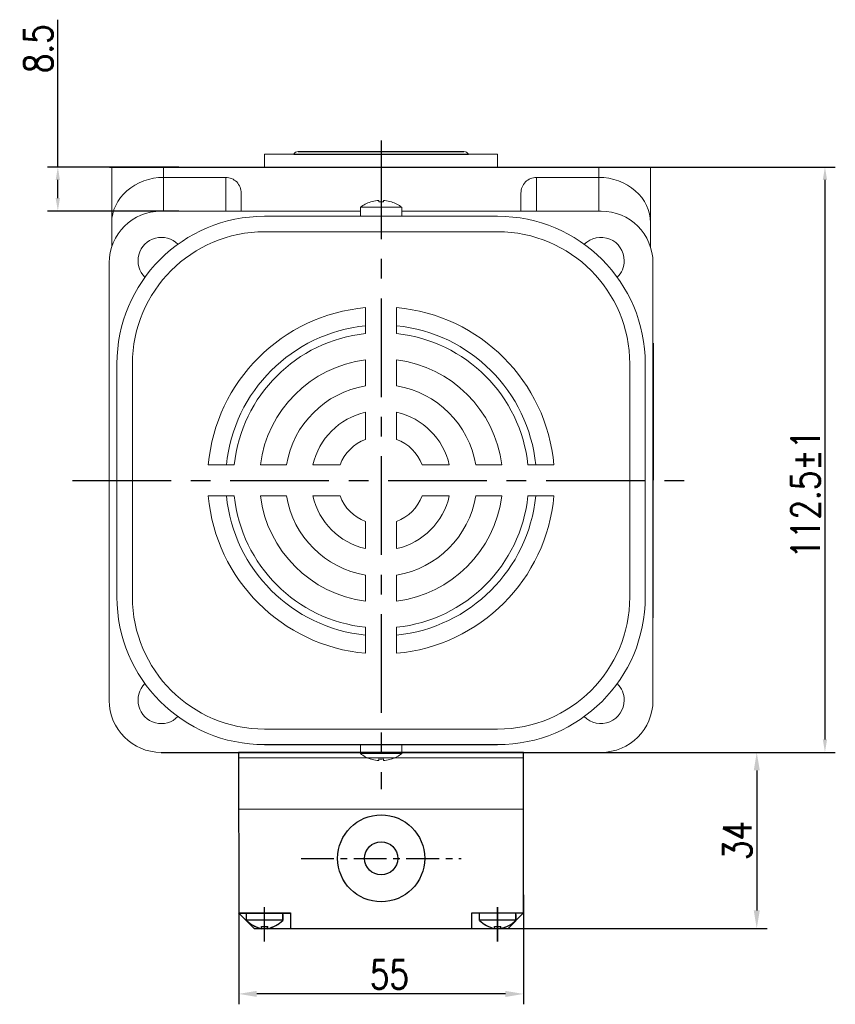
# Model space of a CAD drawing. Header units: inches. Extents: x 331 to 12887, y -474 to 4488.
# Tile 93 of 122: x 8650 to 8807, y 2988 to 3178. Entities that reach past the tile are written whole.
import ezdxf

# ---------------------------------------------------------------- set-up
doc = ezdxf.new("R2010")
doc.units = ezdxf.units.IN
doc.header["$LTSCALE"] = 10
doc.header["$MEASUREMENT"] = 0
doc.linetypes.add('CENTER', pattern=[10.16, 6.35, -1.27, 1.27, -1.27])
for name, color, linetype in [('1轮廓实线层', 7, 'Continuous'), ('3中心线层', 1, 'CENTER'), ('7标注层', 4, 'Continuous')]:
    doc.layers.add(name, color=color, linetype=linetype)
doc.styles.add('TH_GBDIM', font='romans.shx', dxfattribs={"width": 0.8, "bigfont": 'gbcbig.shx'})
doc.dimstyles.new('TH_GBDIM', dxfattribs={"dimtxt": 3.5, "dimasz": 2.5, "dimexe": 2, "dimexo": 0, "dimgap": 1, "dimtad": 1, "dimdec": 4, "dimdsep": 46, "dimtxsty": 'TH_GBDIM', "dimcen": 0.09, "dimclrd": 4, "dimclre": 4, "dimclrt": 3, "dimadec": 0, "dimazin": 0, "dimtfac": 1, "dimtdec": 4, "dimtmove": 0, "dimatfit": 3, "dimfxl": 1, "dimtzin": 0, "dimarcsym": 0})

# ---------------------------------------------------------------- blocks, each defined once
blk = doc.blocks.new('*D764')
at = {"layer": '7标注层', "color": 4, "lineweight": -2, "transparency": 16777216}
for p, q in [((8657.31, 3149.42), (8657.31, 3177.86)), ((8680.7, 3149.42), (8655.31, 3149.42)), ((8657.31, 3143.42), (8657.31, 3146.92)), ((8680.7, 3140.92), (8655.31, 3140.92))]:
    blk.add_line(p, q, dxfattribs=at)
at = {"layer": '7标注层', "color": 4, "transparency": 16777216}
for points in [[(8656.89, 3146.92), (8657.72, 3146.92), (8657.31, 3149.42)], [(8656.89, 3143.42), (8657.72, 3143.42), (8657.31, 3140.92)]]:
    blk.add_solid(points, dxfattribs=at)
at = {"layer": 'Defpoints', "color": 0, "transparency": 16777216}
for p in [(8657.31, 3149.42), (8680.7, 3149.42), (8680.7, 3140.92)]:
    blk.add_point(p, dxfattribs=at)
at = {"layer": '7标注层', "color": 3, "transparency": 16777216, "insert": (8653.56, 3172.25), "char_height": 5.5, "attachment_point": 5, "rotation": 90, "style": 'TH_GBDIM'}
blk.add_mtext('8.5', dxfattribs=at)
blk = doc.blocks.new('*D638')
at = {"layer": '7标注层', "color": 4, "lineweight": -2, "transparency": 16777216}
for p, q in [((8667.27, 3149.42), (8807.4, 3149.42)), ((8805.4, 3146.92), (8805.4, 3038.93)), ((8759.94, 3036.43), (8807.4, 3036.43))]:
    blk.add_line(p, q, dxfattribs=at)
at = {"layer": '7标注层', "color": 4, "transparency": 16777216}
for points in [[(8804.98, 3146.92), (8805.81, 3146.92), (8805.4, 3149.42)], [(8804.98, 3038.93), (8805.81, 3038.93), (8805.4, 3036.43)]]:
    blk.add_solid(points, dxfattribs=at)
at = {"layer": 'Defpoints', "color": 0, "transparency": 16777216}
for p in [(8667.27, 3149.42), (8759.94, 3036.43), (8805.4, 3036.43)]:
    blk.add_point(p, dxfattribs=at)
at = {"layer": '7标注层', "color": 3, "transparency": 16777216, "insert": (8801.65, 3086.27), "char_height": 5.5, "attachment_point": 5, "rotation": 90, "style": 'TH_GBDIM'}
blk.add_mtext('112.5%%P1', dxfattribs=at)
blk = doc.blocks.new('*D974')
at = {"layer": '7标注层', "color": 4, "lineweight": -2, "transparency": 16777216}
for p, q in [((8747.61, 3036.43), (8794.23, 3036.43)), ((8792.23, 3032.93), (8792.23, 3005.93)), ((8737.77, 3002.43), (8794.23, 3002.43))]:
    blk.add_line(p, q, dxfattribs=at)
at = {"layer": '7标注层', "color": 4, "transparency": 16777216}
for points in [[(8791.65, 3032.93), (8792.82, 3032.93), (8792.23, 3036.43)], [(8791.65, 3005.93), (8792.82, 3005.93), (8792.23, 3002.43)]]:
    blk.add_solid(points, dxfattribs=at)
at = {"layer": 'Defpoints', "color": 0, "transparency": 16777216}
for p in [(8747.61, 3036.43), (8737.77, 3002.43), (8792.23, 3002.43)]:
    blk.add_point(p, dxfattribs=at)
at = {"layer": '7标注层', "color": 3, "transparency": 16777216, "insert": (8788.48, 3019.43), "char_height": 5.5, "attachment_point": 5, "rotation": 90, "style": 'TH_GBDIM'}
blk.add_mtext('34', dxfattribs=at)
blk = doc.blocks.new('*D975')
at = {"layer": '7标注层', "color": 4, "lineweight": -2, "transparency": 16777216}
for p, q in [((8692.22, 3008.92), (8692.22, 2987.81)), ((8747.22, 3008.91), (8747.22, 2987.8)), ((8743.72, 2989.8), (8695.72, 2989.8))]:
    blk.add_line(p, q, dxfattribs=at)
at = {"layer": '7标注层', "color": 4, "transparency": 16777216}
for points in [[(8695.72, 2990.39), (8695.72, 2989.22), (8692.22, 2989.81)], [(8743.72, 2990.38), (8743.72, 2989.21), (8747.22, 2989.8)]]:
    blk.add_solid(points, dxfattribs=at)
at = {"layer": 'Defpoints', "color": 0, "transparency": 16777216}
for p in [(8692.22, 3008.92), (8747.22, 3008.91), (8692.22, 2989.81)]:
    blk.add_point(p, dxfattribs=at)
at = {"layer": '7标注层', "color": 3, "transparency": 16777216, "insert": (8721.32, 2993.55), "char_height": 5.5, "attachment_point": 5, "rotation": 359.9908, "style": 'TH_GBDIM'}
blk.add_mtext('55', dxfattribs=at)

msp = doc.modelspace()

# ---------------------------------------------------------------- linework, layer by layer
at = {"linetype": 'Continuous', "lineweight": 15}
msp.add_line((8697.21662, 3151.91757), (8742.21663, 3151.91757), dxfattribs=at)
at = {"color": 7, "linetype": 'Continuous', "lineweight": 15}
for p, q in [((8667.71662, 3149.41757), (8677.71663, 3149.41757)), ((8667.71662, 3138.6565), (8667.71662, 3149.41757)), ((8677.71663, 3149.41757), (8677.71663, 3147.41757)), ((8677.71663, 3149.41757), (8761.71662, 3149.41757)), ((8761.71662, 3147.41757), (8761.71662, 3149.41757)), ((8761.71662, 3149.41757), (8771.71663, 3149.41757)), ((8771.71663, 3149.41757), (8771.71663, 3138.6565)), ((8689.71663, 3147.41757), (8677.71663, 3147.41757)), ((8677.71663, 3147.41757), (8677.71663, 3140.91757)), ((8689.71663, 3140.91757), (8689.71663, 3147.41757)), ((8749.71662, 3147.41757), (8761.71662, 3147.41757)), ((8749.71662, 3147.41757), (8749.71662, 3140.91757)), ((8761.71662, 3140.91757), (8761.71662, 3147.41757)), ((8692.71662, 3144.39129), (8692.71662, 3140.91757)), ((8746.71663, 3140.91757), (8746.71663, 3144.39129)), ((8719.27662, 3142.68412), (8719.27662, 3142.9603)), ((8720.15662, 3142.9603), (8720.15662, 3142.68412)), ((8715.71662, 3140.91757), (8677.23324, 3140.91757)), ((8697.21662, 3139.91757), (8742.21663, 3139.91757)), ((8719.71662, 3141.64104), (8715.71662, 3141.64104)), ((8723.71662, 3141.64104), (8719.71662, 3141.64104)), ((8762.20001, 3140.91757), (8723.71662, 3140.91757)), ((8667.71662, 3133.98771), (8667.71662, 3138.6565)), ((8771.71663, 3138.6565), (8771.71663, 3133.98771)), ((8742.21663, 3136.91757), (8697.21662, 3136.91757)), ((8667.2339, 3131.40095), (8667.2339, 3092.91757)), ((8772.19935, 3046.43418), (8772.19935, 3131.40095)), ((8716.71662, 3117.25923), (8716.71662, 3122.28297)), ((8722.71662, 3117.25923), (8722.71662, 3122.28297)), ((8668.71662, 3066.41757), (8668.71662, 3111.41757)), ((8668.71663, 3066.41757), (8668.71663, 3111.41757)), ((8668.71663, 3066.41757), (8668.71663, 3111.41757)), ((8668.71663, 3066.41757), (8668.71663, 3111.41757)), ((8671.71662, 3111.41757), (8671.71662, 3066.41757)), ((8671.71662, 3111.41757), (8671.71662, 3066.41757)), ((8671.71663, 3111.41757), (8671.71663, 3066.41757)), ((8716.71662, 3107.1727), (8716.71662, 3112.22529)), ((8722.71662, 3107.1727), (8722.71662, 3112.22529)), ((8767.71663, 3111.41757), (8767.71663, 3066.41757)), ((8770.71662, 3066.41757), (8770.71662, 3111.41757)), ((8716.71662, 3096.84539), (8716.71662, 3102.08001)), ((8722.71662, 3096.84539), (8722.71662, 3102.08001)), ((8667.2339, 3092.91757), (8667.2339, 3046.43418)), ((8691.37496, 3091.91757), (8686.35122, 3091.91757)), ((8701.46149, 3091.91757), (8696.4089, 3091.91757)), ((8711.7888, 3091.91757), (8706.55418, 3091.91757)), ((8732.87907, 3091.91757), (8727.64445, 3091.91757)), ((8743.02435, 3091.91757), (8737.97176, 3091.91757)), ((8753.08203, 3091.91757), (8748.05829, 3091.91757)), ((8691.37496, 3085.91757), (8686.35122, 3085.91757)), ((8701.46149, 3085.91757), (8696.4089, 3085.91757)), ((8711.7888, 3085.91757), (8706.55418, 3085.91757)), ((8732.87907, 3085.91757), (8727.64445, 3085.91757)), ((8743.02435, 3085.91757), (8737.97176, 3085.91757)), ((8753.08203, 3085.91757), (8748.05829, 3085.91757)), ((8716.71662, 3075.75512), (8716.71662, 3080.98974)), ((8722.71662, 3075.75512), (8722.71662, 3080.98974)), ((8716.71662, 3065.60984), (8716.71662, 3070.66243)), ((8722.71662, 3065.60984), (8722.71662, 3070.66243)), ((8716.71662, 3055.55217), (8716.71662, 3060.5759)), ((8722.71662, 3055.55217), (8722.71662, 3060.5759)), ((8742.21663, 3040.91757), (8697.21662, 3040.91757)), ((8677.23324, 3036.43484), (8762.20001, 3036.43484)), ((8715.71662, 3036.19409), (8723.71662, 3036.19409)), ((8715.71662, 3036.19409), (8723.41352, 3036.19409)), ((8715.71663, 3036.19409), (8719.71662, 3036.19409)), ((8719.71662, 3036.19409), (8723.71663, 3036.19409)), ((8723.41352, 3036.19409), (8723.71662, 3036.19409)), ((8719.27662, 3034.87484), (8719.27662, 3035.15101)), ((8719.27662, 3035.15101), (8719.27662, 3034.87484)), ((8719.27662, 3034.87484), (8719.27662, 3035.15101)), ((8720.15662, 3035.15101), (8720.15662, 3034.87484)), ((8720.15662, 3034.87484), (8720.15662, 3035.15101)), ((8720.15662, 3035.15101), (8720.15662, 3034.87484))]:
    msp.add_line(p, q, dxfattribs=at)
for p, q in [((8692.21662, 3035.40204), (8747.21662, 3035.43397)), ((8747.21866, 3005.42541), (8747.21662, 3036.42715)), ((8693.71662, 3003.9995), (8693.71662, 3005.43484)), ((8693.73662, 3003.97729), (8693.73578, 3005.41264)), ((8700.71662, 3003.9995), (8700.71662, 3005.43484)), ((8700.71662, 3005.13209), (8700.71662, 3003.99949)), ((8700.73661, 3003.98136), (8700.73578, 3005.4167)), ((8700.73596, 3005.11395), (8700.73661, 3003.98136)), ((8738.71662, 3003.9995), (8738.71662, 3005.43484)), ((8738.73661, 3004.00226), (8738.73578, 3005.4376)), ((8745.71662, 3003.9995), (8745.71662, 3005.43484)), ((8745.71662, 3005.13209), (8745.71662, 3003.99949)), ((8745.73661, 3004.00632), (8745.73577, 3005.44167)), ((8745.73595, 3005.13891), (8745.73661, 3004.00632)), ((8693.71662, 3004.0939), (8700.71662, 3004.0939)), ((8693.73656, 3004.0717), (8700.73656, 3004.07576)), ((8738.71662, 3004.0939), (8745.71662, 3004.0939)), ((8738.73655, 3004.09666), (8745.73655, 3004.10073)), ((8696.61662, 3002.83484), (8697.81662, 3002.83484)), ((8696.61662, 3002.40664), (8696.61662, 3002.83484)), ((8696.63729, 3002.81432), (8697.83729, 3002.81502)), ((8696.63754, 3002.38613), (8696.63729, 3002.81432)), ((8697.81662, 3002.40664), (8697.81662, 3002.83484)), ((8697.83754, 3002.38682), (8697.83729, 3002.81502)), ((8741.61662, 3002.83484), (8742.81662, 3002.83484)), ((8741.61662, 3002.40664), (8741.61662, 3002.83484)), ((8741.63728, 3002.83929), (8742.83728, 3002.83998)), ((8741.63753, 3002.41109), (8741.63728, 3002.83929)), ((8742.81662, 3002.40664), (8742.81662, 3002.83484)), ((8742.83753, 3002.41179), (8742.83728, 3002.83998))]:
    msp.add_line(p, q)
at = {"color": 7, "linetype": 'Continuous', "lineweight": 15, "flags": 128}
for points in [[(8717.70914, 3142.68412), (8717.70581, 3142.6899), (8717.70342, 3142.69402), (8717.702, 3142.6965), (8717.70152, 3142.69732)], [(8721.73173, 3142.69732), (8721.73125, 3142.6965), (8721.72982, 3142.69402), (8721.72744, 3142.6899), (8721.72411, 3142.68412)], [(8717.70152, 3035.13781), (8717.702, 3035.13864), (8717.70342, 3035.14111), (8717.70581, 3035.14524), (8717.70914, 3035.15101)], [(8717.70152, 3035.13781), (8717.70199, 3035.13864), (8717.70343, 3035.14111), (8717.70581, 3035.14524), (8717.70914, 3035.15101)], [(8721.72411, 3035.15101), (8721.72744, 3035.14524), (8721.72982, 3035.14111), (8721.73125, 3035.13864), (8721.73173, 3035.13781)], [(8721.73173, 3035.13781), (8721.73125, 3035.13864), (8721.72982, 3035.14111), (8721.72744, 3035.14524), (8721.72411, 3035.15101)], [(8721.72411, 3035.15101), (8721.72744, 3035.14524), (8721.72982, 3035.14111), (8721.73125, 3035.13864), (8721.73173, 3035.13781)]]:
    msp.add_lwpolyline(points, dxfattribs=at)
at = {"color": 7, "linetype": 'Continuous', "lineweight": 15}
for centre, radius, start, end in [((8703.71662, 3151.41757), 1, 90, 150), ((8735.71662, 3151.41757), 1, 30, 90), ((8719.71662, 3136.51757), 6.5, 108.0602081, 127.9798724), ((8719.71662, 3136.51757), 6.48509, 96.5521722, 108.0323524), ((8719.71662, 3135.35706), 7.34026, 86.5634365, 93.4365635), ((8719.71662, 3136.51757), 6.48509, 71.9676476, 83.4478278), ((8719.71662, 3136.51757), 6.5, 52.0201276, 71.9397919), ((8697.21662, 3111.41757), 28.5, 90, 180), ((8742.21662, 3111.41757), 28.5, 0, 90), ((8697.21662, 3111.41757), 25.5, 90, 180), ((8742.21662, 3111.41757), 25.5, 0, 90), ((8677.29022, 3131.34397), 4.5, 44.5203005, 225.4796995), ((8762.14303, 3131.34397), 4.5, 0, 135.4796995), ((8762.14303, 3131.34397), 4.5, 314.5203005, 0), ((8719.71662, 3088.91757), 33.5, 95.1378482, 174.8621518), ((8719.71662, 3088.91757), 33.5, 5.1378482, 84.8621518), ((8719.71662, 3088.91757), 30, 95.7391705, 174.2608295), ((8719.71662, 3088.91757), 28.5, 96.0423284, 173.9576716), ((8719.71662, 3088.91757), 30, 5.7391705, 84.2608295), ((8719.71662, 3088.91757), 28.5, 6.0423284, 83.9576716), ((8719.71662, 3088.91757), 23.5, 97.3343689, 172.6656311), ((8719.71662, 3088.91757), 23.5, 7.3343689, 82.6656311), ((8719.71662, 3088.91757), 18.5, 99.3324182, 170.6675818), ((8719.71662, 3088.91757), 18.5, 9.3324182, 80.6675818), ((8719.71662, 3088.91757), 13.5, 102.8395884, 167.1604116), ((8719.71662, 3088.91757), 13.5, 12.8395884, 77.1604116), ((8719.71662, 3088.91757), 8.47646, 110.7273411, 159.2726589), ((8719.71662, 3088.91757), 8.47646, 20.7273411, 69.2726589), ((8719.71662, 3088.91757), 33.5, 185.1378482, 264.8621518), ((8719.71662, 3088.91757), 30, 185.7391705, 264.2608295), ((8719.71662, 3088.91757), 28.5, 186.0423284, 263.9576716), ((8719.71662, 3088.91757), 23.5, 187.3343689, 262.6656311), ((8719.71662, 3088.91757), 18.5, 189.3324182, 260.6675818), ((8719.71662, 3088.91757), 13.5, 192.8395884, 257.1604116), ((8719.71662, 3088.91757), 8.47646, 200.7273411, 249.2726589), ((8719.71662, 3088.91757), 33.5, 275.1378482, 354.8621518), ((8719.71662, 3088.91757), 28.5, 276.0423284, 353.9576716), ((8719.71662, 3088.91757), 13.5, 282.8395884, 347.1604116), ((8719.71662, 3088.91757), 8.47646, 290.7273411, 339.2726589), ((8719.71662, 3088.91757), 23.5, 277.3343689, 352.6656311), ((8719.71662, 3088.91757), 18.5, 279.3324182, 350.6675818), ((8719.71662, 3088.91757), 30, 275.7391705, 354.2608295), ((8697.21662, 3066.41757), 28.5, 180, 270), ((8697.21662, 3066.41757), 25.5, 180, 270), ((8742.21662, 3066.41757), 25.5, 270, 0), ((8742.21662, 3066.41757), 28.5, 270, 0), ((8677.29022, 3046.49116), 4.5, 134.5203005, 315.4796995), ((8762.14303, 3046.49116), 4.5, 0, 45.4796995), ((8762.14303, 3046.49116), 4.5, 224.5203005, 0), ((8719.71662, 3041.31757), 6.5, 232.0201276, 251.9397919), ((8719.71662, 3041.31757), 6.5, 232.0201276, 251.9397919), ((8719.71662, 3041.31757), 6.5, 232.0201276, 251.9397919), ((8719.71662, 3041.31757), 6.5, 288.0602081, 307.9798724), ((8719.71662, 3041.31757), 6.5, 288.0602081, 307.9798724), ((8719.71662, 3041.31757), 6.5, 288.0602081, 307.9798724), ((8719.71662, 3041.31757), 6.48509, 251.9676476, 263.4478278), ((8719.71662, 3041.31757), 6.48509, 251.9676476, 263.4478278), ((8719.71662, 3041.31757), 6.48509, 251.9676476, 263.4478278), ((8719.71662, 3042.4806), 7.34279, 266.564621, 273.435379), ((8719.71662, 3042.47808), 7.34027, 266.5634398, 273.4365602), ((8719.71662, 3042.47808), 7.34027, 266.5634398, 273.4365602), ((8719.71662, 3041.31757), 6.48509, 276.5521722, 288.0323524), ((8719.71662, 3041.31757), 6.48509, 276.5521722, 288.0323524), ((8719.71662, 3041.31757), 6.48509, 276.5521722, 288.0323524)]:
    msp.add_arc(centre, radius, start, end, dxfattribs=at)
for centre, start, end in [((8698.17652, 3008.68298), 226.4008538, 256.042757), ((8698.19379, 3008.66337), 226.4341172, 256.0760204), ((8696.25673, 3008.68298), 283.957243, 313.5991462), ((8696.274, 3008.66226), 283.9905063, 313.6324095), ((8743.17652, 3008.68298), 226.4008538, 256.042757), ((8743.19378, 3008.68834), 226.4341172, 256.0760204), ((8741.25673, 3008.68298), 283.957243, 313.5991462), ((8741.274, 3008.68722), 283.9905063, 313.6324095)]:
    msp.add_arc(centre, 6.46728, start, end)
for centre, major_axis, ratio, start_param, end_param in [((8677.71662, 3138.6565), (10, 0), 0.876106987, 1.570796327, 3.141592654), ((8689.71662, 3144.39129), (0, -3.02628), 0.991316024, 1.570796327, 3.141592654), ((8749.71662, 3144.39129), (0, 3.02628), 0.991316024, 0, 1.570796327), ((8761.71662, 3138.6565), (10, 0), 0.876106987, 0, 1.570796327), ((8677.23456, 3130.91691), (7.072, -7.072), 0.999867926, 2.356260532, 3.926924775), ((8762.19869, 3130.91691), (-7.072, -7.072), 0.999867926, 2.356260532, 3.926924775), ((8677.23456, 3046.4355), (7.072, 7.072), 0.999867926, 2.356260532, 3.926924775), ((8762.19869, 3046.4355), (-7.072, 7.072), 0.999867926, 2.356260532, 3.926924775)]:
    msp.add_ellipse(centre, major_axis=major_axis, ratio=ratio, start_param=start_param, end_param=end_param, dxfattribs=at)
at = {"linetype": 'Continuous', "lineweight": 15}
for points in [[(8697.21662, 3151.91757), (8697.21662, 3149.41757)], [(8742.21663, 3149.41757), (8742.21663, 3151.91757)]]:
    msp.add_open_spline(points, degree=1, dxfattribs=at)
at = {"color": 7, "linetype": 'Continuous', "lineweight": 15}
for points, knots in [([(8719.27662, 3142.9603), (8719.27337, 3142.96377), (8719.26686, 3142.9707), (8719.21575, 3142.97511), (8719.14057, 3142.97425), (8719.05619, 3142.96881), (8718.99989, 3142.96279), (8718.97662, 3142.9603)], [0, 0, 0, 0, 0.213607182, 0.427280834, 0.639449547, 0.850955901, 1, 1, 1, 1]), ([(8720.45662, 3142.9603), (8720.42316, 3142.96377), (8720.35623, 3142.9707), (8720.26661, 3142.97511), (8720.19896, 3142.97426), (8720.1621, 3142.96881), (8720.15823, 3142.96279), (8720.15662, 3142.9603)], [0, 0, 0, 0, 0.213610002, 0.427290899, 0.639496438, 0.850974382, 1, 1, 1, 1]), ([(8718.97662, 3034.87484), (8719.01009, 3034.87137), (8719.07702, 3034.86443), (8719.16664, 3034.86003), (8719.23429, 3034.86088), (8719.27115, 3034.86633), (8719.27502, 3034.87235), (8719.27662, 3034.87484)], [0, 0, 0, 0, 0.213610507, 0.427290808, 0.639496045, 0.850973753, 1, 1, 1, 1]), ([(8718.97662, 3034.87484), (8719.01009, 3034.87137), (8719.07702, 3034.86443), (8719.16664, 3034.86002), (8719.23429, 3034.86088), (8719.27115, 3034.86633), (8719.27502, 3034.87235), (8719.27662, 3034.87484)], [0, 0, 0, 0, 0.213610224, 0.427291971, 0.639496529, 0.850974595, 1, 1, 1, 1]), ([(8719.27662, 3034.87484), (8719.27337, 3034.87137), (8719.26686, 3034.86443), (8719.21575, 3034.86002), (8719.14057, 3034.86088), (8719.05619, 3034.86633), (8718.9999, 3034.87235), (8718.97663, 3034.87484)], [0, 0, 0, 0, 0.2136071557, 0.4272806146, 0.6394502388, 0.8509563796, 1, 1, 1, 1]), ([(8720.15662, 3034.87484), (8720.15988, 3034.87137), (8720.16639, 3034.86443), (8720.2175, 3034.86003), (8720.29268, 3034.86088), (8720.37706, 3034.86633), (8720.43335, 3034.87235), (8720.45662, 3034.87484)], [0, 0, 0, 0, 0.213607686, 0.427280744, 0.639449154, 0.850955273, 1, 1, 1, 1]), ([(8720.45663, 3034.87484), (8720.42316, 3034.87137), (8720.35623, 3034.86443), (8720.26661, 3034.86002), (8720.19896, 3034.86088), (8720.1621, 3034.86633), (8720.15823, 3034.87235), (8720.15662, 3034.87484)], [0, 0, 0, 0, 0.213610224, 0.427291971, 0.639496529, 0.850974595, 1, 1, 1, 1]), ([(8720.15662, 3034.87484), (8720.15988, 3034.87137), (8720.16639, 3034.86443), (8720.2175, 3034.86002), (8720.29268, 3034.86088), (8720.37706, 3034.86633), (8720.43335, 3034.87235), (8720.45662, 3034.87484)], [0, 0, 0, 0, 0.2136071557, 0.4272806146, 0.6394502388, 0.8509563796, 1, 1, 1, 1])]:
    msp.add_open_spline(points, degree=3, knots=knots, dxfattribs=at)
for points in [[(8715.71662, 3141.64104), (8715.71662, 3139.91757)], [(8723.71662, 3139.91757), (8723.71662, 3141.64104)], [(8715.71662, 3037.91757), (8715.71662, 3036.19409)], [(8715.71662, 3037.91757), (8715.71662, 3036.19409)], [(8715.71663, 3037.91757), (8715.71663, 3036.19409)], [(8723.71662, 3036.19409), (8723.71662, 3037.91757)], [(8723.71662, 3036.19409), (8723.71662, 3037.91757)], [(8723.71663, 3036.19409), (8723.71663, 3037.91757)]]:
    msp.add_open_spline(points, degree=1, dxfattribs=at)
at = {"layer": '1轮廓实线层'}
for p, q in [((8702.8506, 3151.91757), (8736.58265, 3151.91757)), ((8703.71662, 3152.41757), (8735.71662, 3152.41757)), ((8697.21662, 3149.41757), (8742.21663, 3149.41757)), ((8772.20705, 3115.41757), (8772.19166, 3062.41757)), ((8697.21662, 3037.91757), (8742.21662, 3037.91757)), ((8677.23324, 3036.43484), (8715.71662, 3036.43484)), ((8692.21662, 3036.43484), (8692.23969, 3005.41177)), ((8747.21662, 3036.43484), (8692.21662, 3036.43484)), ((8723.71663, 3036.43484), (8762.20001, 3036.43484)), ((8747.21662, 3025.43484), (8692.21662, 3025.40291)), ((8692.21662, 3005.43484), (8695.21662, 3002.43484)), ((8692.21662, 3005.43484), (8702.21662, 3005.43484)), ((8692.23578, 3005.41177), (8702.23578, 3005.41757)), ((8692.23578, 3005.41177), (8695.23752, 3002.41351)), ((8702.21662, 3005.43484), (8702.21662, 3002.43484)), ((8702.23578, 3005.41757), (8702.23752, 3002.41758)), ((8737.21662, 3005.43484), (8747.21662, 3005.43484)), ((8737.21662, 3002.43484), (8737.21662, 3005.43484)), ((8737.23578, 3005.43673), (8747.23577, 3005.44254)), ((8737.23752, 3002.43673), (8737.23578, 3005.43673)), ((8747.21662, 3005.43484), (8744.21662, 3002.43484)), ((8747.23577, 3005.44254), (8744.23752, 3002.4408)), ((8695.23752, 3002.41351), (8744.21662, 3002.43484)), ((8698.71662, 3002.43484), (8740.71662, 3002.43484))]:
    msp.add_line(p, q, dxfattribs=at)
for radius in [8.4, 3.2]:
    msp.add_circle((8719.72707, 3015.97162), radius, dxfattribs=at)
at = {"layer": '3中心线层', "ltscale": 0.3}
for p, q in [((8719.71662, 3154.54798), (8719.71662, 3029.31972)), ((8660.11535, 3088.91757), (8778.74979, 3088.91757))]:
    msp.add_line(p, q, dxfattribs=at)
at = {"layer": '3中心线层', "ltscale": 0.1}
msp.add_line((8704.2654, 3015.97163), (8735.18879, 3015.97163), dxfattribs=at)
at = {"layer": '3中心线层'}
for p, q in [((8697.21662, 2999.92495), (8697.21662, 3006.54583)), ((8742.21662, 2999.92495), (8742.21662, 3006.54583)), ((8742.23804, 2999.92975), (8742.23419, 3006.55063))]:
    msp.add_line(p, q, dxfattribs=at)

# ---------------------------------------------------------------- dimensions: what is measured, and where the dimension line sits
at = {"layer": '7标注层'}
for base, p1, p2, text, override, picture, middle in [((8657.30729, 3149.41757), (8680.70385, 3140.91757), (8680.70385, 3149.41757), '8.5', {"dimtxt": 5.5, "dimasz": 2.5, "dimgap": 1, "dimtad": 1, "dimjust": 0, "dimdec": 1, "dimlfac": 1.25, "dimse1": 0, "dimse2": 0, "dimsd1": 0, "dimsd2": 0, "dimadec": 1}, '*D764', (8657.30729, 3172.2509)), ((8805.3966, 3036.43484), (8667.26599, 3149.41757), (8759.94417, 3036.43484), '112.5%%P1', {"dimtxt": 5.5, "dimdec": 1, "dimlfac": 1.25, "dimadec": 1}, '*D638', (8805.3966, 3086.27086))]:
    dim = msp.add_linear_dim(base=base, p1=p1, p2=p2, angle=90, text=text, dimstyle='TH_GBDIM', override=override, dxfattribs=at)
    dim.commit()
    dim.dimension.update_dxf_attribs({"geometry": picture, "text_midpoint": middle, "dimtype": 160})
dim = msp.add_linear_dim(base=(8792.2335, 3002.43203), p1=(8747.61315, 3036.43484), p2=(8737.77042, 3002.43203), angle=270, dimstyle='TH_GBDIM', override={"dimtxt": 5.5, "dimasz": 3.5, "dimdec": 1, "dimadec": 1}, dxfattribs=at)
dim.commit()
dim.dimension.update_dxf_attribs({"geometry": '*D974', "text_midpoint": (8788.4835, 3019.43344)})
dim = msp.add_linear_dim(base=(8692.21836, 2989.80515), p1=(8747.22143, 3008.91176), p2=(8692.22142, 3008.92463), angle=179.9908284, dimstyle='TH_GBDIM', override={"dimtxt": 5.5, "dimasz": 3.5, "dimdec": 1, "dimadec": 1}, dxfattribs=at)
dim.commit()
dim.dimension.update_dxf_attribs({"geometry": '*D975', "text_midpoint": (8721.31809, 2989.80049), "dimtype": 160})

doc.saveas('drawing.dxf')
